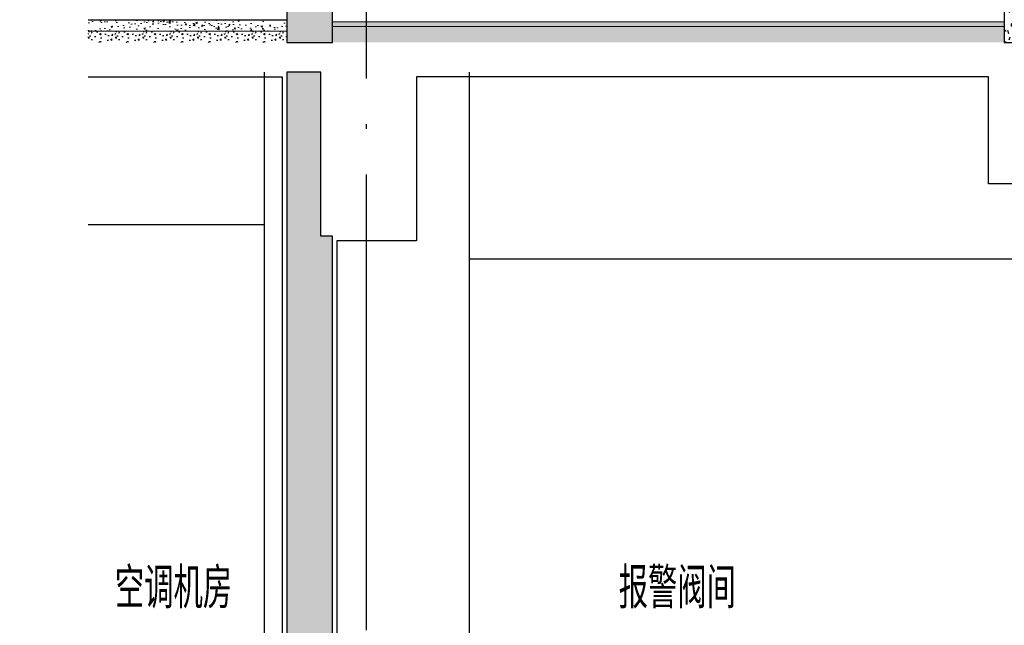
# Model space of a CAD drawing. Extents: x 1147314 to 1218578, y -272074 to -241968.
# Tile 26 of 47: x 1195373 to 1199696, y -269425 to -266768. Entities that reach past the tile are written whole.
import ezdxf

# ---------------------------------------------------------------- set-up
doc = ezdxf.new("R2010")
doc.units = 0
doc.header["$LTSCALE"] = 1000
doc.header["$MEASUREMENT"] = 0
doc.linetypes.add('230303生产综合楼-平面图_t8$0$DOTE', pattern=[2.42, 2, -0.2, 0.02, -0.2])
for name, color, linetype in [('A-SECT-SURF', 6, 'Continuous'), ('A-看线', 115, 'Continuous'), ('DOTE', 1, 'Continuous'), ('PUB_HATCH', 8, 'Continuous'), ('PUB_TEXT', 7, 'Continuous'), ('WALL', 255, 'Continuous'), ('墙身抹灰', 6, 'Continuous')]:
    doc.layers.add(name, color=color, linetype=linetype)
doc.layers.add('墙身分层线', color=253, linetype='Continuous', lineweight=18)
doc.styles.add('_TCH_DIM', font='SIMPLEX', dxfattribs={"bigfont": 'GBCBIG'})

msp = doc.modelspace()

# ---------------------------------------------------------------- hatches: boundary and pattern name
at = {"layer": 'PUB_HATCH'}
h = msp.add_hatch(dxfattribs=at)
h.set_pattern_fill('加气混凝土', color=256, scale=20, style=0)
h.set_pattern_definition([(0, (-1054637.84, 106167.34), (120, 240), [0, -240]), (0, (-1054778.24, 106134.94), (120, 240), [0, -240]), (0, (-1054700.24, 106132.54), (120, 240), [0, -240]), (0, (-1054615.04, 106203.34), (120, 240), [0, -240]), (0, (-1054714.64, 106120.54), (120, 240), [0, -240]), (0, (-1054591.04, 106354.54), (120, 240), [0, -240]), (0, (-1054664.24, 106335.34), (120, 240), [0, -240]), (0, (-1054625.84, 106305.34), (120, 240), [0, -240]), (0, (-1054821.44, 106300.54), (120, 240), [0, -240]), (0, (-1054703.84, 106289.74), (120, 240), [0, -240]), (0, (-1054749.44, 106228.54), (120, 240), [0, -240]), (0, (-1054747.04, 106138.54), (120, 240), [0, -240]), (0, (-1054657.04, 106128.94), (120, 240), [0, -240]), (0, (-1054591.04, 106234.54), (120, 240), [0, -240]), (0, (-1054815.44, 106197.34), (120, 240), [0, -240]), (0, (-1054795.04, 106238.14), (120, 240), [0, -240]), (0, (-1054701.44, 106221.34), (120, 240), [0, -240]), (0, (-1054735.04, 106186.54), (120, 240), [0, -240]), (0, (-1054754.24, 106265.74), (120, 240), [0, -240]), (0, (-1054724.24, 106355.74), (120, 240), [0, -240]), (0, (-1054805.84, 106146.94), (120, 240), [0, -240]), (0, (-1054673.84, 106306.54), (120, 240), [0, -240]), (0, (-1054785.44, 106310.14), (120, 240), [0, -240]), (0, (-1054804.64, 106341.34), (120, 240), [0, -240]), (130.601294, (-1054605.781, 106279.394), (-599.99999337, 720.00000315), [10.536622, -4414.8444]), (18.4349488, (-1054622.924, 106283.965), (599.9999978, 239.9999982), [10.842096, -1507.05116]), (90, (-1054622.92, 106273.68), (120, 240), [10.285714, -469.71426]), (161.565051, (-1054612.64, 106270.25), (-600.000003, 239.9999821), [10.842096, -1507.05116]), (53.1301023, (-1054612.64, 106270.25), (120.0000002, 239.9999999), [11.428572, -1188.5714]), (135, (-1054603.495, 106147.966), (-120.0000145, 239.9999838), [9.697464, -669.12504]), (45, (-1054617.21, 106147.966), (119.9999992, 239.999999), [9.697464, -669.12504]), (135, (-1054610.35, 106141.11), (-120.0000145, 239.9999838), [9.697464, -669.12504]), (45, (-1054610.35, 106141.11), (119.9999992, 239.999999), [9.697464, -669.12504]), (116.565051, (-1054718.92, 106309.1), (-2e-05, 479.999987), [12.77753, -255.5506]), (180, (-1054724.64, 106320.54), (-120, 240), [13.714286, -226.2857]), (63.434949, (-1054744.07, 106309.1), (1e-06, 479.999998), [12.77753, -255.5506]), (116.565051, (-1054738.35, 106297.68), (-2e-05, 479.999987), [12.77753, -255.5506]), (0, (-1054738.35, 106297.68), (120, 240), [13.714286, -226.2857]), (63.434949, (-1054724.64, 106297.68), (1e-06, 479.999998), [12.77753, -255.5506]), (107.102728, (-1054628.638, 106227.9655), (-359.999986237, 1200.000001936), [15.544538, -6513.161]), (143.972626, (-1054633.21, 106242.823), (-2279.9999711, 1679.9999981), [15.544538, -3248.808]), (180, (-1054645.78, 106251.97), (-120, 240), [14.857142, -225.14284]), (36.0273733, (-1054673.21, 106242.823), (2279.99998315, 1679.99998189), [15.544538, -3248.808]), (71.5650511, (-1054677.78, 106229.11), (360.00000185, 1199.99999793), [14.456126, -1503.43712]), (107.102728, (-1054673.21, 106214.251), (-359.999986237, 1200.000001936), [15.544538, -6513.161]), (143.972626, (-1054660.638, 106205.108), (-2279.9999711, 1679.9999981), [15.544538, -3248.808]), (0, (-1054660.64, 106205.1), (120, 240), [14.857142, -225.14284]), (36.0273733, (-1054645.781, 106205.108), (2279.99998315, 1679.99998189), [15.544538, -3248.808]), (71.5650511, (-1054633.21, 106214.25), (360.00000185, 1199.99999793), [14.456126, -1503.43712]), (150.255118, (-1054626.352, 106339.965), (-360.00000085, 239.99999703), [9.214008, -1925.72784]), (90, (-1054634.35, 106335.4), (120, 240), [9.142858, -470.8571]), (29.7448813, (-1054634.352, 106335.394), (360.0000002, 239.99999888), [9.214008, -1925.72784]), (116.565051, (-1054682.35, 106169.68), (-2e-05, 479.999987), [12.77753, -255.5506]), (168.690067, (-1054688.067, 106181.108), (-1080.0000008, 239.99999398), [11.654902, -2435.8742]), (41.1859251, (-1054708.638, 106175.394), (2999.999981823, 2639.999976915), [12.148738, -5090.3208]), (90, (-1054708.64, 106163.97), (120, 240), [11.428572, -468.5714]), (138.814074, (-1054699.495, 106155.966), (-2999.999946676, 2640.000016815), [12.148738, -5090.3208]), (16.6992442, (-1054699.495, 106155.966), (3959.999970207, 1199.99998743), [11.93178, -4999.415]), (60.9453959, (-1054688.067, 106159.394), (119.99999968, 239.99999788), [11.766434, -4930.1358]), (109.983106, (-1054782.924, 106270.251), (-600.00000226, 1679.999995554), [13.3768, -5604.879]), (155.556045, (-1054787.495, 106282.823), (-1560.000005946, 719.99998504), [13.809194, -5786.0526]), (24.4439547, (-1054812.638, 106282.823), (1560.00000078, 719.999996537), [13.809194, -5786.0526]), (70.0168934, (-1054817.21, 106270.251), (600.00000181, 1679.99999583), [13.3768, -5604.879]), (109.983106, (-1054812.638, 106257.68), (-600.00000226, 1679.999995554), [13.3768, -5604.879]), (160.016893, (-1054800.067, 106253.108), (-600.00000035, 239.99998907), [13.3768, -2795.751]), (19.9831065, (-1054800.067, 106253.108), (599.9999967, 239.99999962), [13.3768, -2795.751]), (70.0168934, (-1054787.495, 106257.68), (600.00000181, 1679.99999583), [13.3768, -5604.879]), (122.005383, (-1054693.78, 106248.537), (-120.0000161, 239.99998775), [10.781693, -2253.3736]), (18.4349488, (-1054709.78, 106254.25), (599.9999978, 239.9999982), [10.842096, -1507.05116]), (90, (-1054709.78, 106243.97), (120, 240), [10.285714, -469.71426]), (161.565051, (-1054699.495, 106240.537), (-600.000003, 239.9999821), [10.842096, -1507.05116]), (54.4623222, (-1054699.495, 106240.537), (839.99999878, 1199.9999982), [9.831228, -4119.2846]), (116.565051, (-1054763.5, 106190.25), (-2e-05, 479.999987), [12.77753, -255.5506]), (180, (-1054769.2, 106201.68), (-120, 240), [12.571428, -227.42856]), (59.0362434, (-1054788.638, 106190.251), (120.00000039, 239.99999884), [13.32789, -2785.5288]), (120.963756, (-1054781.78, 106178.823), (-120.0000164, 239.99998898), [13.32789, -2785.5288]), (0, (-1054781.78, 106178.82), (120, 240), [12.571428, -227.42856]), (63.434949, (-1054769.2, 106178.82), (1e-06, 479.999998), [12.77753, -255.5506])])
h.paths.add_polyline_path([(1196746.2, -264367.7), (1196646.2, -264367.7), (1196646.2, -263397.7), (1196546.2, -263397.7), (1196546.2, -266867.7), (1196746.2, -266867.7)])
h = msp.add_hatch(dxfattribs=at)
h.set_pattern_fill('加气混凝土', color=256, scale=20, style=0)
h.set_pattern_definition([(0, (-1051487.84, 103177.3), (120, 240), [0, -240]), (0, (-1051628.24, 103144.9), (120, 240), [0, -240]), (0, (-1051550.24, 103142.5), (120, 240), [0, -240]), (0, (-1051465.04, 103213.3), (120, 240), [0, -240]), (0, (-1051564.64, 103130.5), (120, 240), [0, -240]), (0, (-1051441.04, 103364.5), (120, 240), [0, -240]), (0, (-1051514.24, 103345.3), (120, 240), [0, -240]), (0, (-1051475.84, 103315.3), (120, 240), [0, -240]), (0, (-1051671.44, 103310.5), (120, 240), [0, -240]), (0, (-1051553.84, 103299.7), (120, 240), [0, -240]), (0, (-1051599.44, 103238.5), (120, 240), [0, -240]), (0, (-1051597.04, 103148.5), (120, 240), [0, -240]), (0, (-1051507.04, 103138.9), (120, 240), [0, -240]), (0, (-1051441.04, 103244.5), (120, 240), [0, -240]), (0, (-1051665.44, 103207.3), (120, 240), [0, -240]), (0, (-1051645.04, 103248.1), (120, 240), [0, -240]), (0, (-1051551.44, 103231.3), (120, 240), [0, -240]), (0, (-1051585.04, 103196.5), (120, 240), [0, -240]), (0, (-1051604.24, 103275.7), (120, 240), [0, -240]), (0, (-1051574.24, 103365.7), (120, 240), [0, -240]), (0, (-1051655.84, 103156.9), (120, 240), [0, -240]), (0, (-1051523.84, 103316.5), (120, 240), [0, -240]), (0, (-1051635.44, 103320.1), (120, 240), [0, -240]), (0, (-1051654.64, 103351.3), (120, 240), [0, -240]), (130.601294, (-1051455.78, 103289.368), (-599.99999337, 720.00000315), [10.536622, -4414.8444]), (18.4349488, (-1051472.923, 103293.94), (599.9999978, 239.9999982), [10.842096, -1507.05116]), (90, (-1051472.92, 103283.65), (120, 240), [10.285714, -469.71426]), (161.565051, (-1051462.638, 103280.225), (-600.000003, 239.9999821), [10.842096, -1507.05116]), (53.1301023, (-1051462.64, 103280.225), (120.0000002, 239.9999999), [11.428572, -1188.5714]), (135, (-1051453.495, 103157.94), (-120.0000145, 239.9999838), [9.697464, -669.12504]), (45, (-1051467.21, 103157.94), (119.9999992, 239.999999), [9.697464, -669.12504]), (135, (-1051460.35, 103151.08), (-120.0000145, 239.9999838), [9.697464, -669.12504]), (45, (-1051460.35, 103151.08), (119.9999992, 239.999999), [9.697464, -669.12504]), (116.565051, (-1051568.92, 103319.08), (-2e-05, 479.999987), [12.77753, -255.5506]), (180, (-1051574.64, 103330.5), (-120, 240), [13.714286, -226.2857]), (63.434949, (-1051594.07, 103319.08), (1e-06, 479.999998), [12.77753, -255.5506]), (116.565051, (-1051588.35, 103307.65), (-2e-05, 479.999987), [12.77753, -255.5506]), (0, (-1051588.35, 103307.65), (120, 240), [13.714286, -226.2857]), (63.434949, (-1051574.64, 103307.65), (1e-06, 479.999998), [12.77753, -255.5506]), (107.102728, (-1051478.638, 103237.939), (-359.999986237, 1200.000001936), [15.544538, -6513.161]), (143.972626, (-1051483.21, 103252.796), (-2279.9999711, 1679.9999981), [15.544538, -3248.808]), (180, (-1051495.78, 103261.94), (-120, 240), [14.857142, -225.14284]), (36.0273733, (-1051523.21, 103252.796), (2279.99998315, 1679.99998189), [15.544538, -3248.808]), (71.5650511, (-1051527.78, 103239.08), (360.00000185, 1199.99999793), [14.456126, -1503.43712]), (107.102728, (-1051523.209, 103224.225), (-359.999986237, 1200.000001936), [15.544538, -6513.161]), (143.972626, (-1051510.638, 103215.082), (-2279.9999711, 1679.9999981), [15.544538, -3248.808]), (0, (-1051510.64, 103215.08), (120, 240), [14.857142, -225.14284]), (36.0273733, (-1051495.78, 103215.082), (2279.99998315, 1679.99998189), [15.544538, -3248.808]), (71.5650511, (-1051483.21, 103224.225), (360.00000185, 1199.99999793), [14.456126, -1503.43712]), (150.255118, (-1051476.352, 103349.94), (-360.00000085, 239.99999703), [9.214008, -1925.72784]), (90, (-1051484.35, 103345.37), (120, 240), [9.142858, -470.8571]), (29.7448813, (-1051484.352, 103345.368), (360.0000002, 239.99999888), [9.214008, -1925.72784]), (116.565051, (-1051532.35, 103179.65), (-2e-05, 479.999987), [12.77753, -255.5506]), (168.690067, (-1051538.066, 103191.082), (-1080.0000008, 239.99999398), [11.654902, -2435.8742]), (41.1859251, (-1051558.638, 103185.368), (2999.999981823, 2639.999976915), [12.148738, -5090.3208]), (90, (-1051558.64, 103173.94), (120, 240), [11.428572, -468.5714]), (138.814074, (-1051549.495, 103165.939), (-2999.999946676, 2640.000016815), [12.148738, -5090.3208]), (16.6992442, (-1051549.495, 103165.939), (3959.999970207, 1199.99998743), [11.93178, -4999.415]), (60.9453959, (-1051538.066, 103169.368), (119.99999968, 239.99999788), [11.766434, -4930.1358]), (109.983106, (-1051632.923, 103280.225), (-600.00000226, 1679.999995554), [13.3768, -5604.879]), (155.556045, (-1051637.495, 103292.796), (-1560.000005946, 719.99998504), [13.809194, -5786.0526]), (24.4439547, (-1051662.638, 103292.796), (1560.00000078, 719.999996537), [13.809194, -5786.0526]), (70.0168934, (-1051667.209, 103280.225), (600.00000181, 1679.99999583), [13.3768, -5604.879]), (109.983106, (-1051662.638, 103267.653), (-600.00000226, 1679.999995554), [13.3768, -5604.879]), (160.016893, (-1051650.066, 103263.082), (-600.00000035, 239.99998907), [13.3768, -2795.751]), (19.9831065, (-1051650.066, 103263.082), (599.9999967, 239.99999962), [13.3768, -2795.751]), (70.0168934, (-1051637.495, 103267.653), (600.00000181, 1679.99999583), [13.3768, -5604.879]), (122.005383, (-1051543.78, 103258.51), (-120.0000161, 239.99998775), [10.781693, -2253.3736]), (18.4349488, (-1051559.78, 103264.225), (599.9999978, 239.9999982), [10.842096, -1507.05116]), (90, (-1051559.78, 103253.94), (120, 240), [10.285714, -469.71426]), (161.565051, (-1051549.495, 103250.51), (-600.000003, 239.9999821), [10.842096, -1507.05116]), (54.4623222, (-1051549.495, 103250.51), (839.99999878, 1199.9999982), [9.831228, -4119.2846]), (116.565051, (-1051613.5, 103200.22), (-2e-05, 479.999987), [12.77753, -255.5506]), (180, (-1051619.2, 103211.65), (-120, 240), [12.571428, -227.42856]), (59.0362434, (-1051638.638, 103200.225), (120.00000039, 239.99999884), [13.32789, -2785.5288]), (120.963756, (-1051631.78, 103188.796), (-120.0000164, 239.99998898), [13.32789, -2785.5288]), (0, (-1051631.78, 103188.8), (120, 240), [12.571428, -227.42856]), (63.434949, (-1051619.2, 103188.8), (1e-06, 479.999998), [12.77753, -255.5506])])
h.paths.add_polyline_path([(1199896.2, -265867.7), (1199696.2, -265867.7), (1199696.2, -266867.7), (1199896.2, -266867.7)])
h = msp.add_hatch(dxfattribs=at)
h.set_pattern_fill('加气混凝土', color=256, scale=10, style=0)
h.set_pattern_definition([(0, (45213.81, -46261.78), (60, 120), [0, -120]), (0, (45143.61, -46277.98), (60, 120), [0, -120]), (0, (45182.61, -46279.18), (60, 120), [0, -120]), (0, (45225.21, -46243.78), (60, 120), [0, -120]), (0, (45175.41, -46285.18), (60, 120), [0, -120]), (0, (45237.21, -46168.18), (60, 120), [0, -120]), (0, (45200.61, -46177.78), (60, 120), [0, -120]), (0, (45219.81, -46192.78), (60, 120), [0, -120]), (0, (45122.01, -46195.18), (60, 120), [0, -120]), (0, (45180.81, -46200.58), (60, 120), [0, -120]), (0, (45158.01, -46231.18), (60, 120), [0, -120]), (0, (45159.21, -46276.18), (60, 120), [0, -120]), (0, (45204.21, -46280.98), (60, 120), [0, -120]), (0, (45237.21, -46228.18), (60, 120), [0, -120]), (0, (45125.01, -46246.78), (60, 120), [0, -120]), (0, (45135.21, -46226.38), (60, 120), [0, -120]), (0, (45182.01, -46234.78), (60, 120), [0, -120]), (0, (45165.21, -46252.18), (60, 120), [0, -120]), (0, (45155.61, -46212.58), (60, 120), [0, -120]), (0, (45170.61, -46167.58), (60, 120), [0, -120]), (0, (45129.81, -46271.98), (60, 120), [0, -120]), (0, (45195.81, -46192.18), (60, 120), [0, -120]), (0, (45140.01, -46190.38), (60, 120), [0, -120]), (0, (45130.41, -46174.78), (60, 120), [0, -120]), (130.601294, (45229.84, -46205.752), (-299.999996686, 360.000001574), [5.268311, -2207.4222]), (18.4349488, (45221.268, -46203.466), (299.9999989, 119.9999991), [5.421048, -753.52558]), (90, (45221.27, -46208.61), (60, 120), [5.142857, -234.85713]), (161.565051, (45226.411, -46210.323), (-300.0000015, 119.99999105), [5.421048, -753.52558]), (53.1301023, (45226.411, -46210.323), (60.0000001, 119.99999994), [5.714286, -594.2857]), (135, (45230.983, -46271.466), (-60.0000073, 119.9999919), [4.848732, -334.56252]), (45, (45224.126, -46271.466), (59.9999996, 119.9999995), [4.848732, -334.56252]), (135, (45227.554, -46274.895), (-60.0000073, 119.9999919), [4.848732, -334.56252]), (45, (45227.554, -46274.895), (59.9999996, 119.9999995), [4.848732, -334.56252]), (116.565051, (45173.27, -46190.89), (-1e-05, 239.999993), [6.388765, -127.7753]), (180, (45170.41, -46185.18), (-60, 120), [6.857143, -113.14285]), (63.434949, (45160.7, -46190.89), (5e-07, 239.999999), [6.388765, -127.7753]), (116.565051, (45163.55, -46196.61), (-1e-05, 239.999993), [6.388765, -127.7753]), (0, (45163.55, -46196.61), (60, 120), [6.857143, -113.14285]), (63.434949, (45170.41, -46196.61), (5e-07, 239.999999), [6.388765, -127.7753]), (107.102728, (45218.4113, -46231.466), (-179.999993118, 600.000000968), [7.772269, -3256.5805]), (143.972626, (45216.126, -46224.037), (-1139.99998555, 839.99999905), [7.772269, -1624.404]), (180, (45209.84, -46219.47), (-60, 120), [7.428571, -112.57142]), (36.0273733, (45196.126, -46224.037), (1139.999991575, 839.999990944), [7.772269, -1624.404]), (71.5650511, (45193.84, -46230.895), (180.00000092, 599.99999897), [7.228063, -751.71856]), (107.102728, (45196.1256, -46238.323), (-179.999993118, 600.000000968), [7.772269, -3256.5805]), (143.972626, (45202.411, -46242.895), (-1139.99998555, 839.99999905), [7.772269, -1624.404]), (0, (45202.41, -46242.9), (60, 120), [7.428571, -112.57142]), (36.0273733, (45209.84, -46242.895), (1139.999991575, 839.999990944), [7.772269, -1624.404]), (71.5650511, (45216.126, -46238.323), (180.00000092, 599.99999897), [7.228063, -751.71856]), (150.255118, (45219.554, -46175.466), (-180.00000043, 119.99999851), [4.607004, -962.86392]), (90, (45215.554, -46177.75), (60, 120), [4.571429, -235.42855]), (29.7448813, (45215.554, -46177.752), (180.0000001, 119.99999944), [4.607004, -962.86392]), (116.565051, (45191.55, -46260.61), (-1e-05, 239.999993), [6.388765, -127.7753]), (168.690067, (45188.697, -46254.895), (-540.0000004, 119.99999699), [5.827451, -1217.9371]), (41.1859251, (45178.4113, -46257.7517), (1499.999990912, 1319.999988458), [6.074369, -2545.1604]), (90, (45178.41, -46263.466), (60, 120), [5.714286, -234.2857]), (138.814074, (45182.983, -46267.466), (-1499.999973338, 1320.000008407), [6.074369, -2545.1604]), (16.6992442, (45182.983, -46267.466), (1979.999985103, 599.999993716), [5.96589, -2499.7075]), (60.9453959, (45188.697, -46265.7517), (59.99999984, 119.999998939), [5.883217, -2465.0679]), (109.983106, (45141.2684, -46210.323), (-300.00000113, 839.999997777), [6.6884, -2802.4395]), (155.556045, (45138.9827, -46204.0374), (-780.000002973, 359.99999252), [6.904597, -2893.0263]), (24.4439547, (45126.4113, -46204.0374), (780.00000039, 359.999998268), [6.904597, -2893.0263]), (70.0168934, (45124.1256, -46210.323), (300.000000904, 839.999997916), [6.6884, -2802.4395]), (109.983106, (45126.4113, -46216.609), (-300.00000113, 839.999997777), [6.6884, -2802.4395]), (160.016893, (45132.697, -46218.895), (-300.00000018, 119.99999453), [6.6884, -1397.8755]), (19.9831065, (45132.697, -46218.895), (299.99999835, 119.99999981), [6.6884, -1397.8755]), (70.0168934, (45138.9827, -46216.609), (300.000000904, 839.999997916), [6.6884, -2802.4395]), (122.005383, (45185.84, -46221.18), (-60.00000805, 119.99999387), [5.390846, -1126.6868]), (18.4349488, (45177.84, -46218.323), (299.9999989, 119.9999991), [5.421048, -753.52558]), (90, (45177.84, -46223.466), (60, 120), [5.142857, -234.85713]), (161.565051, (45182.983, -46225.18), (-300.0000015, 119.99999105), [5.421048, -753.52558]), (54.4623222, (45182.983, -46225.18), (419.99999939, 599.9999991), [4.915614, -2059.6423]), (116.565051, (45150.98, -46250.32), (-1e-05, 239.999993), [6.388765, -127.7753]), (180, (45148.13, -46244.61), (-60, 120), [6.285714, -113.71428]), (59.0362434, (45138.411, -46250.323), (60.000000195, 119.99999942), [6.663946, -1392.7644]), (120.963756, (45141.84, -46256.037), (-60.0000082, 119.99999449), [6.663946, -1392.7644]), (0, (45141.84, -46256.04), (60, 120), [6.285714, -113.71428]), (63.434949, (45148.13, -46256.04), (5e-07, 239.999999), [6.388765, -127.7753])])
h.paths.add_polyline_path([(1199696.2, -266867.7), (1199696.2, -266797.7), (1196746.2, -266797.7), (1196746.2, -266867.7)])
h = msp.add_hatch(dxfattribs=at)
h.set_pattern_fill('加气混凝土', color=256, scale=10, style=0)
h.set_pattern_definition([(0, (43713.64, -46261.79), (60, 120), [0, -120]), (0, (43643.44, -46277.99), (60, 120), [0, -120]), (0, (43682.44, -46279.19), (60, 120), [0, -120]), (0, (43725.04, -46243.79), (60, 120), [0, -120]), (0, (43675.24, -46285.19), (60, 120), [0, -120]), (0, (43737.04, -46168.19), (60, 120), [0, -120]), (0, (43700.44, -46177.79), (60, 120), [0, -120]), (0, (43719.64, -46192.79), (60, 120), [0, -120]), (0, (43621.84, -46195.19), (60, 120), [0, -120]), (0, (43680.64, -46200.59), (60, 120), [0, -120]), (0, (43657.84, -46231.19), (60, 120), [0, -120]), (0, (43659.04, -46276.19), (60, 120), [0, -120]), (0, (43704.04, -46280.99), (60, 120), [0, -120]), (0, (43737.04, -46228.19), (60, 120), [0, -120]), (0, (43624.84, -46246.79), (60, 120), [0, -120]), (0, (43635.04, -46226.39), (60, 120), [0, -120]), (0, (43681.84, -46234.79), (60, 120), [0, -120]), (0, (43665.04, -46252.19), (60, 120), [0, -120]), (0, (43655.44, -46212.59), (60, 120), [0, -120]), (0, (43670.44, -46167.59), (60, 120), [0, -120]), (0, (43629.64, -46271.99), (60, 120), [0, -120]), (0, (43695.64, -46192.19), (60, 120), [0, -120]), (0, (43639.84, -46190.39), (60, 120), [0, -120]), (0, (43630.24, -46174.79), (60, 120), [0, -120]), (130.601294, (43729.664, -46205.757), (-299.999996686, 360.000001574), [5.268311, -2207.4222]), (18.4349488, (43721.093, -46203.471), (299.9999989, 119.9999991), [5.421048, -753.52558]), (90, (43721.09, -46208.614), (60, 120), [5.142857, -234.85713]), (161.565051, (43726.235, -46210.329), (-300.0000015, 119.99999105), [5.421048, -753.52558]), (53.1301023, (43726.235, -46210.329), (60.0000001, 119.99999994), [5.714286, -594.2857]), (135, (43730.807, -46271.47), (-60.0000073, 119.9999919), [4.848732, -334.56252]), (45, (43723.95, -46271.47), (59.9999996, 119.9999995), [4.848732, -334.56252]), (135, (43727.38, -46274.9), (-60.0000073, 119.9999919), [4.848732, -334.56252]), (45, (43727.38, -46274.9), (59.9999996, 119.9999995), [4.848732, -334.56252]), (116.565051, (43673.09, -46190.9), (-1e-05, 239.999993), [6.388765, -127.7753]), (180, (43670.24, -46185.19), (-60, 120), [6.857143, -113.14285]), (63.434949, (43660.52, -46190.9), (5e-07, 239.999999), [6.388765, -127.7753]), (116.565051, (43663.38, -46196.61), (-1e-05, 239.999993), [6.388765, -127.7753]), (0, (43663.38, -46196.61), (60, 120), [6.857143, -113.14285]), (63.434949, (43670.24, -46196.61), (5e-07, 239.999999), [6.388765, -127.7753]), (107.102728, (43718.2354, -46231.4715), (-179.999993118, 600.000000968), [7.772269, -3256.5805]), (143.972626, (43715.95, -46224.043), (-1139.99998555, 839.99999905), [7.772269, -1624.404]), (180, (43709.66, -46219.47), (-60, 120), [7.428571, -112.57142]), (36.0273733, (43695.95, -46224.043), (1139.999991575, 839.999990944), [7.772269, -1624.404]), (71.5650511, (43693.664, -46230.9), (180.00000092, 599.99999897), [7.228063, -751.71856]), (107.102728, (43695.9497, -46238.3286), (-179.999993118, 600.000000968), [7.772269, -3256.5805]), (143.972626, (43702.235, -46242.9), (-1139.99998555, 839.99999905), [7.772269, -1624.404]), (0, (43702.24, -46242.9), (60, 120), [7.428571, -112.57142]), (36.0273733, (43709.664, -46242.9), (1139.999991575, 839.999990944), [7.772269, -1624.404]), (71.5650511, (43715.95, -46238.329), (180.00000092, 599.99999897), [7.228063, -751.71856]), (150.255118, (43719.378, -46175.471), (-180.00000043, 119.99999851), [4.607004, -962.86392]), (90, (43715.38, -46177.76), (60, 120), [4.571429, -235.42855]), (29.7448813, (43715.378, -46177.757), (180.0000001, 119.99999944), [4.607004, -962.86392]), (116.565051, (43691.38, -46260.61), (-1e-05, 239.999993), [6.388765, -127.7753]), (168.690067, (43688.521, -46254.9), (-540.0000004, 119.99999699), [5.827451, -1217.9371]), (41.1859251, (43678.2354, -46257.757), (1499.999990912, 1319.999988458), [6.074369, -2545.1604]), (90, (43678.235, -46263.47), (60, 120), [5.714286, -234.2857]), (138.814074, (43682.807, -46267.4715), (-1499.999973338, 1320.000008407), [6.074369, -2545.1604]), (16.6992442, (43682.807, -46267.4715), (1979.999985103, 599.999993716), [5.96589, -2499.7075]), (60.9453959, (43688.521, -46265.757), (59.99999984, 119.999998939), [5.883217, -2465.0679]), (109.983106, (43641.0925, -46210.3286), (-300.00000113, 839.999997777), [6.6884, -2802.4395]), (155.556045, (43638.807, -46204.043), (-780.000002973, 359.99999252), [6.904597, -2893.0263]), (24.4439547, (43626.2354, -46204.043), (780.00000039, 359.999998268), [6.904597, -2893.0263]), (70.0168934, (43623.9497, -46210.3286), (300.000000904, 839.999997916), [6.6884, -2802.4395]), (109.983106, (43626.2354, -46216.6143), (-300.00000113, 839.999997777), [6.6884, -2802.4395]), (160.016893, (43632.521, -46218.9), (-300.00000018, 119.99999453), [6.6884, -1397.8755]), (19.9831065, (43632.521, -46218.9), (299.99999835, 119.99999981), [6.6884, -1397.8755]), (70.0168934, (43638.807, -46216.6143), (300.000000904, 839.999997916), [6.6884, -2802.4395]), (122.005383, (43685.664, -46221.186), (-60.00000805, 119.99999387), [5.390846, -1126.6868]), (18.4349488, (43677.664, -46218.329), (299.9999989, 119.9999991), [5.421048, -753.52558]), (90, (43677.664, -46223.47), (60, 120), [5.142857, -234.85713]), (161.565051, (43682.807, -46225.186), (-300.0000015, 119.99999105), [5.421048, -753.52558]), (54.4623222, (43682.807, -46225.186), (419.99999939, 599.9999991), [4.915614, -2059.6423]), (116.565051, (43650.81, -46250.33), (-1e-05, 239.999993), [6.388765, -127.7753]), (180, (43647.95, -46244.61), (-60, 120), [6.285714, -113.71428]), (59.0362434, (43638.235, -46250.329), (60.000000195, 119.99999942), [6.663946, -1392.7644]), (120.963756, (43641.664, -46256.043), (-60.0000082, 119.99999449), [6.663946, -1392.7644]), (0, (43641.66, -46256.04), (60, 120), [6.285714, -113.71428]), (63.434949, (43647.95, -46256.04), (5e-07, 239.999999), [6.388765, -127.7753])])
h.paths.add_polyline_path([(1195673.5, -266817.7), (1195673.5, -266867.7), (1196546.2, -266867.7), (1196546.2, -266817.7)])
h.paths.add_polyline_path([(1195373.5, -266817.7), (1195373.5, -266867.7), (1195373.5, -266867.7), (1195373.5, -266817.7)])
h = msp.add_hatch(dxfattribs=at)
h.set_pattern_fill('加气混凝土', color=256, scale=20, style=0)
h.set_pattern_definition([(0, (-1054637.84, 102267.34), (120, 240), [0, -240]), (0, (-1054778.24, 102234.94), (120, 240), [0, -240]), (0, (-1054700.24, 102232.54), (120, 240), [0, -240]), (0, (-1054615.04, 102303.34), (120, 240), [0, -240]), (0, (-1054714.64, 102220.54), (120, 240), [0, -240]), (0, (-1054591.04, 102454.54), (120, 240), [0, -240]), (0, (-1054664.24, 102435.34), (120, 240), [0, -240]), (0, (-1054625.84, 102405.34), (120, 240), [0, -240]), (0, (-1054821.44, 102400.54), (120, 240), [0, -240]), (0, (-1054703.84, 102389.74), (120, 240), [0, -240]), (0, (-1054749.44, 102328.54), (120, 240), [0, -240]), (0, (-1054747.04, 102238.54), (120, 240), [0, -240]), (0, (-1054657.04, 102228.94), (120, 240), [0, -240]), (0, (-1054591.04, 102334.54), (120, 240), [0, -240]), (0, (-1054815.44, 102297.34), (120, 240), [0, -240]), (0, (-1054795.04, 102338.14), (120, 240), [0, -240]), (0, (-1054701.44, 102321.34), (120, 240), [0, -240]), (0, (-1054735.04, 102286.54), (120, 240), [0, -240]), (0, (-1054754.24, 102365.74), (120, 240), [0, -240]), (0, (-1054724.24, 102455.74), (120, 240), [0, -240]), (0, (-1054805.84, 102246.94), (120, 240), [0, -240]), (0, (-1054673.84, 102406.54), (120, 240), [0, -240]), (0, (-1054785.44, 102410.14), (120, 240), [0, -240]), (0, (-1054804.64, 102441.34), (120, 240), [0, -240]), (130.601294, (-1054605.781, 102379.394), (-599.99999337, 720.00000315), [10.536622, -4414.8444]), (18.4349488, (-1054622.924, 102383.965), (599.9999978, 239.9999982), [10.842096, -1507.05116]), (90, (-1054622.92, 102373.68), (120, 240), [10.285714, -469.71426]), (161.565051, (-1054612.64, 102370.25), (-600.000003, 239.9999821), [10.842096, -1507.05116]), (53.1301023, (-1054612.64, 102370.25), (120.0000002, 239.9999999), [11.428572, -1188.5714]), (135, (-1054603.495, 102247.966), (-120.0000145, 239.9999838), [9.697464, -669.12504]), (45, (-1054617.21, 102247.966), (119.9999992, 239.999999), [9.697464, -669.12504]), (135, (-1054610.35, 102241.11), (-120.0000145, 239.9999838), [9.697464, -669.12504]), (45, (-1054610.35, 102241.11), (119.9999992, 239.999999), [9.697464, -669.12504]), (116.565051, (-1054718.92, 102409.1), (-2e-05, 479.999987), [12.77753, -255.5506]), (180, (-1054724.64, 102420.54), (-120, 240), [13.714286, -226.2857]), (63.434949, (-1054744.07, 102409.1), (1e-06, 479.999998), [12.77753, -255.5506]), (116.565051, (-1054738.35, 102397.68), (-2e-05, 479.999987), [12.77753, -255.5506]), (0, (-1054738.35, 102397.68), (120, 240), [13.714286, -226.2857]), (63.434949, (-1054724.64, 102397.68), (1e-06, 479.999998), [12.77753, -255.5506]), (107.102728, (-1054628.638, 102327.9655), (-359.999986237, 1200.000001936), [15.544538, -6513.161]), (143.972626, (-1054633.21, 102342.823), (-2279.9999711, 1679.9999981), [15.544538, -3248.808]), (180, (-1054645.78, 102351.97), (-120, 240), [14.857142, -225.14284]), (36.0273733, (-1054673.21, 102342.823), (2279.99998315, 1679.99998189), [15.544538, -3248.808]), (71.5650511, (-1054677.78, 102329.11), (360.00000185, 1199.99999793), [14.456126, -1503.43712]), (107.102728, (-1054673.21, 102314.251), (-359.999986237, 1200.000001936), [15.544538, -6513.161]), (143.972626, (-1054660.638, 102305.108), (-2279.9999711, 1679.9999981), [15.544538, -3248.808]), (0, (-1054660.64, 102305.1), (120, 240), [14.857142, -225.14284]), (36.0273733, (-1054645.781, 102305.108), (2279.99998315, 1679.99998189), [15.544538, -3248.808]), (71.5650511, (-1054633.21, 102314.25), (360.00000185, 1199.99999793), [14.456126, -1503.43712]), (150.255118, (-1054626.352, 102439.965), (-360.00000085, 239.99999703), [9.214008, -1925.72784]), (90, (-1054634.35, 102435.4), (120, 240), [9.142858, -470.8571]), (29.7448813, (-1054634.352, 102435.394), (360.0000002, 239.99999888), [9.214008, -1925.72784]), (116.565051, (-1054682.35, 102269.68), (-2e-05, 479.999987), [12.77753, -255.5506]), (168.690067, (-1054688.067, 102281.108), (-1080.0000008, 239.99999398), [11.654902, -2435.8742]), (41.1859251, (-1054708.638, 102275.394), (2999.999981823, 2639.999976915), [12.148738, -5090.3208]), (90, (-1054708.64, 102263.97), (120, 240), [11.428572, -468.5714]), (138.814074, (-1054699.495, 102255.966), (-2999.999946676, 2640.000016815), [12.148738, -5090.3208]), (16.6992442, (-1054699.495, 102255.966), (3959.999970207, 1199.99998743), [11.93178, -4999.415]), (60.9453959, (-1054688.067, 102259.394), (119.99999968, 239.99999788), [11.766434, -4930.1358]), (109.983106, (-1054782.924, 102370.251), (-600.00000226, 1679.999995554), [13.3768, -5604.879]), (155.556045, (-1054787.495, 102382.823), (-1560.000005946, 719.99998504), [13.809194, -5786.0526]), (24.4439547, (-1054812.638, 102382.823), (1560.00000078, 719.999996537), [13.809194, -5786.0526]), (70.0168934, (-1054817.21, 102370.251), (600.00000181, 1679.99999583), [13.3768, -5604.879]), (109.983106, (-1054812.638, 102357.68), (-600.00000226, 1679.999995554), [13.3768, -5604.879]), (160.016893, (-1054800.067, 102353.108), (-600.00000035, 239.99998907), [13.3768, -2795.751]), (19.9831065, (-1054800.067, 102353.108), (599.9999967, 239.99999962), [13.3768, -2795.751]), (70.0168934, (-1054787.495, 102357.68), (600.00000181, 1679.99999583), [13.3768, -5604.879]), (122.005383, (-1054693.78, 102348.537), (-120.0000161, 239.99998775), [10.781693, -2253.3736]), (18.4349488, (-1054709.78, 102354.25), (599.9999978, 239.9999982), [10.842096, -1507.05116]), (90, (-1054709.78, 102343.97), (120, 240), [10.285714, -469.71426]), (161.565051, (-1054699.495, 102340.537), (-600.000003, 239.9999821), [10.842096, -1507.05116]), (54.4623222, (-1054699.495, 102340.537), (839.99999878, 1199.9999982), [9.831228, -4119.2846]), (116.565051, (-1054763.5, 102290.25), (-2e-05, 479.999987), [12.77753, -255.5506]), (180, (-1054769.2, 102301.68), (-120, 240), [12.571428, -227.42856]), (59.0362434, (-1054788.638, 102290.251), (120.00000039, 239.99999884), [13.32789, -2785.5288]), (120.963756, (-1054781.78, 102278.823), (-120.0000164, 239.99998898), [13.32789, -2785.5288]), (0, (-1054781.78, 102278.82), (120, 240), [12.571428, -227.42856]), (63.434949, (-1054769.2, 102278.82), (1e-06, 479.999998), [12.77753, -255.5506])])
h.paths.add_polyline_path([(1196746.2, -267717.7), (1196696.2, -267717.7), (1196696.2, -266997.7), (1196546.2, -266997.7), (1196546.2, -270967.7), (1196746.2, -270967.7)])
at = {"layer": '墙身分层线'}
h = msp.add_hatch(dxfattribs=at)
h.set_pattern_fill('混凝土', color=256, scale=10)
h.set_pattern_definition([(50, (43678.235, -46225.186), (71.7260183, -6.2752135), [7.5, -82.5]), (355, (43678.235, -46225.186), (-13.8751334, 75.2192134), [6, -66]), (100.4514, (43684.21, -46225.71), (57.850938, 68.9439542), [6.374019, -70.114211]), (46.1842, (43678.235, -46205.19), (106.724105, -16.5519014), [11.25, -123.75]), (96.6356, (43687.13, -46206.57), (93.466271, 97.411787), [9.561029, -105.1713]), (351.1842, (43678.24, -46205.19), (93.466195, 97.41186), [9, -99]), (21, (43688.235, -46210.186), (59.6907052, -40.261889), [7.5, -82.5]), (326, (43688.235, -46210.186), (24.331533, 72.5150045), [6, -66]), (71.4514, (43693.21, -46213.54), (84.022263, 32.2530497), [6.374019, -70.114211]), (37.5, (43678.235, -46225.186), (1.21598553, 33.2893854), [0, -65.2, 0, -67, 0, -66.25]), (7.5, (43678.235, -46225.186), (26.3069537, 39.4411712), [0, -38.2, 0, -63.7, 0, -25.25]), (327.5, (43655.935, -46225.186), (53.3822436, -2.2554872), [0, -25, 0, -78, 0, -103.5]), (317.5, (43645.935, -46225.186), (58.318617, 10.0104982), [0, -32.5, 0, -51.8, 0, -73.5])])
h.paths.add_polyline_path([(1195673.5, -266767.7), (1195673.5, -266817.7), (1196546.2, -266817.7), (1196546.2, -266767.7)])
h.paths.add_polyline_path([(1195373.5, -266767.7), (1195373.5, -266817.7), (1195373.5, -266817.7), (1195373.5, -266767.7)])
h = msp.add_hatch(dxfattribs=at)
h.set_pattern_fill('混凝土', color=256, scale=10)
h.set_pattern_definition([(50, (45178.41, -46225.18), (71.7260183, -6.2752135), [7.5, -82.5]), (355, (45178.41, -46225.18), (-13.8751334, 75.2192134), [6, -66]), (100.4514, (45184.39, -46225.7), (57.850938, 68.9439542), [6.374019, -70.114211]), (46.1842, (45178.41, -46205.18), (106.724105, -16.5519014), [11.25, -123.75]), (96.6356, (45187.3, -46206.56), (93.466271, 97.411787), [9.561029, -105.1713]), (351.1842, (45178.41, -46205.18), (93.466195, 97.41186), [9, -99]), (21, (45188.41, -46210.18), (59.6907052, -40.261889), [7.5, -82.5]), (326, (45188.41, -46210.18), (24.331533, 72.5150045), [6, -66]), (71.4514, (45193.386, -46213.535), (84.022263, 32.2530497), [6.374019, -70.114211]), (37.5, (45178.411, -46225.18), (1.21598553, 33.2893854), [0, -65.2, 0, -67, 0, -66.25]), (7.5, (45178.41, -46225.18), (26.3069537, 39.4411712), [0, -38.2, 0, -63.7, 0, -25.25]), (327.5, (45156.11, -46225.18), (53.3822436, -2.2554872), [0, -25, 0, -78, 0, -103.5]), (317.5, (45146.11, -46225.18), (58.318617, 10.0104982), [0, -32.5, 0, -51.8, 0, -73.5])])
h.paths.add_polyline_path([(1199696.2, -266797.7), (1199696.2, -266777.7), (1196746.2, -266777.7), (1196746.2, -266797.7)])

# ---------------------------------------------------------------- linework, layer by layer
at = {"layer": 'A-SECT-SURF'}
msp.add_line((1195673.5, -266767.7), (1196546.2, -266767.7), dxfattribs=at)
msp.add_lwpolyline([(1195673.5, -266767.7), (1196546.2, -266767.7)], dxfattribs=at)
at = {"layer": 'A-看线'}
for p, q in [((1196446.1, -267667.7), (1195673.5, -267667.7)), ((1197346.2, -267817.7), (1199796.2, -267817.7))]:
    msp.add_line(p, q, dxfattribs=at)
for points in [[(1196446.1, -266997.7), (1196446.1, -270667.7)], [(1197346.2, -266997.7), (1197346.2, -270667.7)]]:
    msp.add_lwpolyline(points, dxfattribs=at)
at = {"layer": 'DOTE', "linetype": '230303生产综合楼-平面图_t8$0$DOTE'}
msp.add_lwpolyline([(1196896.2, -271866.4), (1196896.4, -242267.7)], dxfattribs=at)
at = {"layer": 'WALL'}
for points in [[(1196746.2, -264367.7), (1196646.2, -264367.7), (1196646.2, -263397.7), (1196546.2, -263397.7), (1196546.2, -266867.7), (1196746.2, -266867.7)], [(1199896.2, -265867.7), (1199696.2, -265867.7), (1199696.2, -266867.7), (1199896.2, -266867.7)], [(1196746.2, -267717.7), (1196696.2, -267717.7), (1196696.2, -266997.7), (1196546.2, -266997.7), (1196546.2, -270967.7), (1196746.2, -270967.7)]]:
    msp.add_lwpolyline(points, close=True, dxfattribs=at)
at = {"layer": '墙身分层线'}
for p, q in [((1199696.2, -266777.7), (1196746.2, -266777.7)), ((1199696.2, -266797.7), (1196746.2, -266797.7)), ((1196546.2, -266817.7), (1195673.5, -266817.7))]:
    msp.add_line(p, q, dxfattribs=at)
at = {"layer": '墙身抹灰'}
for points in [[(1195673.5, -267017.7), (1196526.2, -267017.7), (1196526.2, -270667.7)], [(1200056.1, -269037.7), (1199776.2, -269037.7), (1199776.2, -267487.7), (1199626.2, -267487.7), (1199626.2, -267017.7), (1197116.2, -267017.7), (1197116.2, -267737.7), (1196766.2, -267737.7), (1196766.2, -270667.7)]]:
    msp.add_lwpolyline(points, dxfattribs=at)

# ---------------------------------------------------------------- texts
at = {"layer": 'PUB_TEXT', "style": '_TCH_DIM'}
for s, p in [('空调机房', (1195791.5, -269351.1)), ('报警阀间', (1198003.3, -269351.1))]:
    msp.add_text(s, height=178.72, dxfattribs=at).set_placement(p)

doc.saveas('drawing.dxf')
